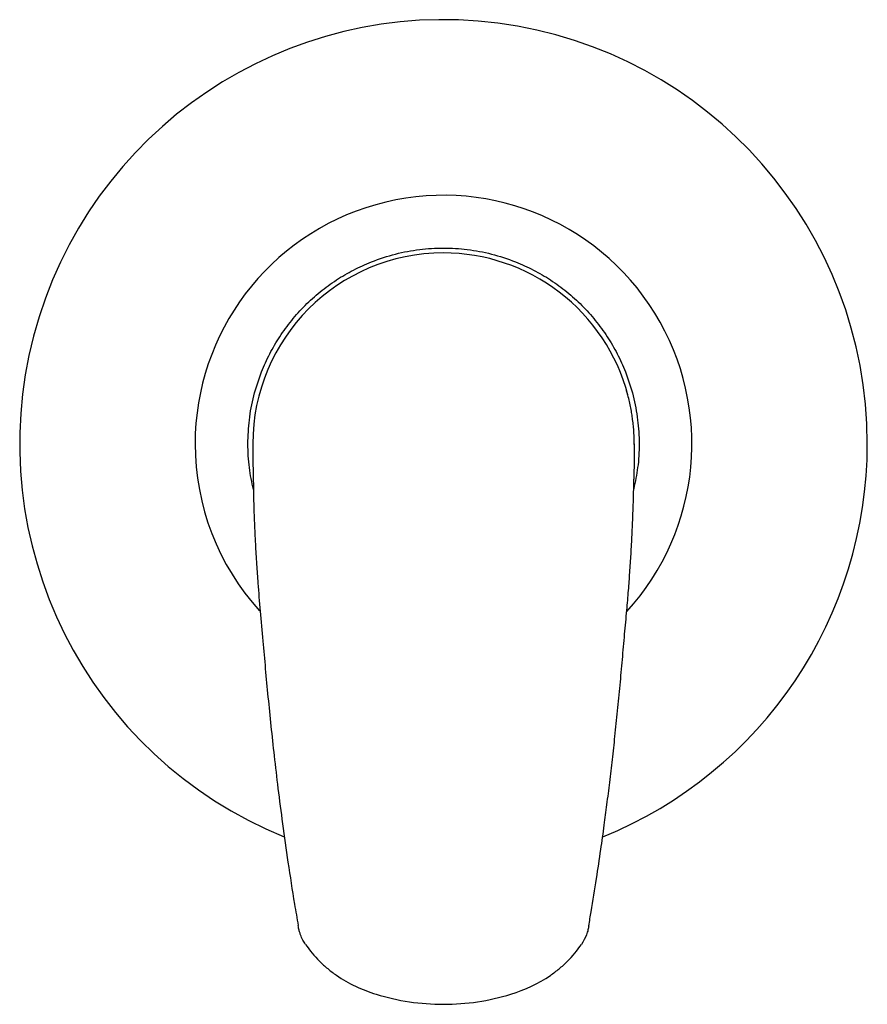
# Model space of a CAD drawing. Header units: millimetres. Extents: x 3872.7239 to 3872.7939, y 1846.1093 to 1846.1906.
import ezdxf

# ---------------------------------------------------------------- set-up
doc = ezdxf.new("R2010")
doc.units = ezdxf.units.MM
doc.layers.add('SANINDUSA', color=3, linetype='Continuous')

msp = doc.modelspace()

# ---------------------------------------------------------------- linework, layer by layer
at = {"layer": 'SANINDUSA', "flags": 128}
msp.add_lwpolyline([(3872.743124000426, 1846.155560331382), (3872.743124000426, 1846.155560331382)], dxfattribs=at)
at = {"layer": 'SANINDUSA'}
for radius, start, end in [(0.03500000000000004, 0, 247.9113885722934), (0.02051271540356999, 317.5336793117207, 180), (0.01575000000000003, 90, 180), (0.01575, 52.6523901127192, 90), (0.01575000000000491, 14.7905824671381, 52.6523901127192), (0.02051271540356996, 180, 222.2485551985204), (0.035, 292.0933273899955, 0)]:
    msp.add_arc((3872.758874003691, 1846.155560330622), radius, start, end, dxfattribs=at)
for points, knots in [([(3872.74272020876, 1846.155560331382), (3872.742743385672, 1846.156217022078), (3872.742790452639, 1846.157550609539), (3872.743178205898, 1846.159549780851), (3872.743765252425, 1846.161378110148), (3872.744506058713, 1846.16300377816), (3872.745336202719, 1846.164424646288), (3872.746313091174, 1846.165763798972), (3872.747431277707, 1846.16700279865), (3872.74867038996, 1846.168121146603), (3872.750009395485, 1846.169097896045), (3872.75143039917, 1846.169928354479), (3872.753055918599, 1846.170668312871), (3872.754884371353, 1846.171259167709), (3872.756883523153, 1846.171632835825), (3872.758873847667, 1846.171754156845), (3872.760864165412, 1846.171632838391), (3872.762863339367, 1846.171259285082), (3872.76469178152, 1846.17066842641), (3872.766317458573, 1846.169928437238), (3872.767738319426, 1846.169098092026), (3872.769077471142, 1846.168121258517), (3872.770316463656, 1846.167003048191), (3872.771434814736, 1846.165763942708), (3872.772411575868, 1846.164424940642), (3872.773242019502, 1846.163003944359), (3872.773982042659, 1846.161378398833), (3872.774572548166, 1846.1595500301), (3872.774947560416, 1846.157550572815), (3872.775064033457, 1846.155561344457), (3872.774965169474, 1846.153649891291), (3872.774704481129, 1846.152425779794), (3872.774580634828, 1846.151844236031)], [0, 0, 0, 0, 0.03614482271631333, 0.07340180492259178, 0.1117158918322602, 0.1416607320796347, 0.1716151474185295, 0.2021970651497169, 0.232788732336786, 0.2633706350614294, 0.2939625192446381, 0.3239073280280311, 0.3538616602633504, 0.392167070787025, 0.4294306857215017, 0.465577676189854, 0.5017158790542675, 0.5389794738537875, 0.5772936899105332, 0.607238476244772, 0.6371928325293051, 0.6677746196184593, 0.6983664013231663, 0.7289483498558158, 0.7595401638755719, 0.7894849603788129, 0.8194393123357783, 0.8577449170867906, 0.895008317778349, 0.9311553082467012, 0.9672936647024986, 1, 1, 1, 1]), ([(3872.774624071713, 1846.155516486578), (3872.774621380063, 1846.155688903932), (3872.774616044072, 1846.156030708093), (3872.77460163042, 1846.156509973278), (3872.774564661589, 1846.157018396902), (3872.774506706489, 1846.157511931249), (3872.774433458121, 1846.158006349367), (3872.774352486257, 1846.158482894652), (3872.774241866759, 1846.159009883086), (3872.774141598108, 1846.159456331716), (3872.774031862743, 1846.159827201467), (3872.773998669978, 1846.159939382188)], [0, 0, 0, 0, 0.1650307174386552, 0.327160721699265, 0.4815512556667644, 0.6246633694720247, 0.7273650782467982, 0.819824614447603, 0.9010247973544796, 0.9700619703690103, 1, 1, 1, 1]), ([(3872.7431775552, 1846.151789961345), (3872.743046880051, 1846.152389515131), (3872.74277614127, 1846.153631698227), (3872.742739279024, 1846.154902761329), (3872.74272020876, 1846.155560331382)], [0, 0, 0, 0, 0.4826613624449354, 1, 1, 1, 1]), ([(3872.743124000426, 1846.155560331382), (3872.743123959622, 1846.155564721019), (3872.743123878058, 1846.155573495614), (3872.743124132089, 1846.155474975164), (3872.74312529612, 1846.155079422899), (3872.743130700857, 1846.154432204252), (3872.743140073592, 1846.153634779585), (3872.743156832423, 1846.152949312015), (3872.743164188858, 1846.152648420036)], [0, 0, 0, 0, 0.1727144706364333, 0.3452447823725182, 0.5177395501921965, 0.6909807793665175, 0.8643533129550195, 1, 1, 1, 1]), ([(3872.774623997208, 1846.155560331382), (3872.774624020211, 1846.155565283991), (3872.774624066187, 1846.155575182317), (3872.77462381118, 1846.155515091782), (3872.774623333, 1846.155195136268), (3872.774621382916, 1846.154649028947), (3872.774612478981, 1846.153857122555), (3872.774602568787, 1846.15315179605), (3872.774597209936, 1846.15264863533), (3872.77459681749, 1846.152642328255)], [0, 0, 0, 0, 0.1607058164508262, 0.3211879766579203, 0.4813302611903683, 0.6416367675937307, 0.8021300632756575, 0.9628523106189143, 1, 1, 1, 1]), ([(3872.743164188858, 1846.152648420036), (3872.743184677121, 1846.151088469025), (3872.743204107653, 1846.150344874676), (3872.743254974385, 1846.148955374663), (3872.743329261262, 1846.14737545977), (3872.743428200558, 1846.145694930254), (3872.743556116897, 1846.143851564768), (3872.743729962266, 1846.141748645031), (3872.743943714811, 1846.139365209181), (3872.744161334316, 1846.136988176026), (3872.744378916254, 1846.134647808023), (3872.744620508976, 1846.132251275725), (3872.744892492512, 1846.129739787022), (3872.745209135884, 1846.127054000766), (3872.745586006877, 1846.124124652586), (3872.746039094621, 1846.120941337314), (3872.746469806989, 1846.118135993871), (3872.746776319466, 1846.116396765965), (3872.746872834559, 1846.115803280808)], [0, 0, 0, 0, 0.04566589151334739, 0.09422755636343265, 0.1531068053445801, 0.2054328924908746, 0.2512216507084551, 0.316489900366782, 0.3826912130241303, 0.4433189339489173, 0.5052098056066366, 0.5682258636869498, 0.6327237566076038, 0.7032236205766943, 0.7795751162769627, 0.8629439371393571, 0.9533388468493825, 1, 1, 1, 1]), ([(3872.770869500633, 1846.115789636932), (3872.770935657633, 1846.116177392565), (3872.771165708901, 1846.117474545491), (3872.7714955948, 1846.119569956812), (3872.771853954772, 1846.121954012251), (3872.772137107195, 1846.123985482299), (3872.772381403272, 1846.125837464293), (3872.772605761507, 1846.127637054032), (3872.772826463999, 1846.129517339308), (3872.773043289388, 1846.131483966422), (3872.77325528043, 1846.133532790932), (3872.773460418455, 1846.135647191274), (3872.773651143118, 1846.137759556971), (3872.773826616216, 1846.139837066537), (3872.774013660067, 1846.141748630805), (3872.774151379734, 1846.143437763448), (3872.77426595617, 1846.14498792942), (3872.774365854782, 1846.146533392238), (3872.774452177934, 1846.14812700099), (3872.774517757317, 1846.149667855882), (3872.774557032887, 1846.150885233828), (3872.77457987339, 1846.15178685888), (3872.774591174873, 1846.152313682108), (3872.774595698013, 1846.152577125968), (3872.77459681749, 1846.152642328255)], [0, 0, 0, 0, 0.02891530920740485, 0.09684065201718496, 0.1559988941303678, 0.2063926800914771, 0.2480101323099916, 0.2938467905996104, 0.3404021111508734, 0.3881602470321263, 0.4406293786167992, 0.4935870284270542, 0.5466260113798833, 0.5995401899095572, 0.6500259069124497, 0.6935233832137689, 0.7337724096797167, 0.7776920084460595, 0.8266835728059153, 0.8796895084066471, 0.9312989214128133, 0.9612363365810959, 0.9904060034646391, 1, 1, 1, 1]), ([(3872.747471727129, 1846.114255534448), (3872.747395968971, 1846.114374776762), (3872.747235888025, 1846.114626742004), (3872.747084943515, 1846.11498015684), (3872.746979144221, 1846.115304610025), (3872.746913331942, 1846.115559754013), (3872.746885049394, 1846.115729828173), (3872.746872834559, 1846.115803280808)], [0, 0, 0, 0, 0.2470130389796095, 0.5219514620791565, 0.6873057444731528, 0.8649517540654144, 1, 1, 1, 1]), ([(3872.770869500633, 1846.115789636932), (3872.770849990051, 1846.115677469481), (3872.770806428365, 1846.115427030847), (3872.770649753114, 1846.114902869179), (3872.770426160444, 1846.114516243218), (3872.770275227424, 1846.114255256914)], [0, 0, 0, 0, 0.2086200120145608, 0.4657903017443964, 1, 1, 1, 1]), ([(3872.7474717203, 1846.114255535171), (3872.747821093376, 1846.113749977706), (3872.74821160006, 1846.113286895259), (3872.748853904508, 1846.112649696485), (3872.749077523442, 1846.112446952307), (3872.749543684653, 1846.112060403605), (3872.749787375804, 1846.111875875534), (3872.750537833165, 1846.111357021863), (3872.751062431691, 1846.111057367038), (3872.752156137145, 1846.110539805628), (3872.752727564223, 1846.110321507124), (3872.75331428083, 1846.110141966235)], [0, 0, 0, 0, 0.2500000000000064, 0.2500000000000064, 0.3750000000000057, 0.3750000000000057, 0.500000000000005, 0.500000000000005, 0.7500000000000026, 0.7500000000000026, 1, 1, 1, 1]), ([(3872.764429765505, 1846.110140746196), (3872.765605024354, 1846.110500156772), (3872.766698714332, 1846.111005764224), (3872.767948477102, 1846.11186759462), (3872.768193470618, 1846.112052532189), (3872.768662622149, 1846.112440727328), (3872.768887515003, 1846.112644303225), (3872.769533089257, 1846.113283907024), (3872.769924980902, 1846.113748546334), (3872.770275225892, 1846.114255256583)], [0, 0, 0, 0, 0.4999999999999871, 0.4999999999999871, 0.6249999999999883, 0.6249999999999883, 0.7499999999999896, 0.7499999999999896, 1, 1, 1, 1]), ([(3872.753314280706, 1846.1101419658), (3872.754215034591, 1846.109866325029), (3872.755128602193, 1846.109659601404), (3872.756981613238, 1846.109381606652), (3872.757921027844, 1846.109310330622), (3872.758874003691, 1846.109310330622)], [0, 0, 0, 0, 0.5, 0.5, 1, 1, 1, 1]), ([(3872.758874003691, 1846.109310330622), (3872.759826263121, 1846.109310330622), (3872.760764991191, 1846.109381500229), (3872.762616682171, 1846.109659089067), (3872.76352961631, 1846.109865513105), (3872.764429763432, 1846.110140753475)], [0, 0, 0, 0, 0.5, 0.5, 1, 1, 1, 1])]:
    msp.add_open_spline(points, degree=3, knots=knots, dxfattribs=at)

doc.saveas('drawing.dxf')
